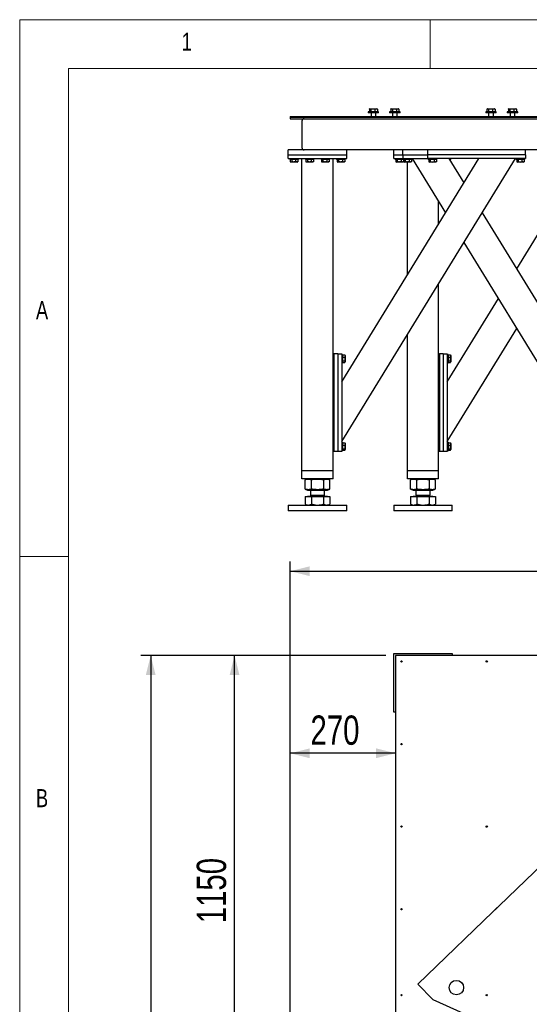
# Model space of a CAD drawing. Header units: millimetres. Extents: x 5 to 589, y 5 to 415.
# Tile 45 of 126: x 5 to 57, y 314 to 415. Entities that reach past the tile are written whole.
import ezdxf

# ---------------------------------------------------------------- set-up
doc = ezdxf.new("R2010")
doc.units = ezdxf.units.MM
doc.layers.add('COTES', color=1, linetype='Continuous')
doc.layers.add('NOTES', color=6, linetype='Continuous')
doc.layers.add('TRAIT-FORT', color=4, linetype='Continuous', lineweight=25)
doc.styles.add('SLDTEXTSTYLE0', font='TXT', dxfattribs={"width": 0.75})
doc.dimstyles.new('SLDDIMSTYLE0', dxfattribs={"dimtxt": 3, "dimasz": 2, "dimexe": 0, "dimexo": 0.0625, "dimgap": 0.75, "dimtad": 1, "dimdec": 0, "dimlfac": 25, "dimrnd": 1e-09, "dimzin": 12, "dimdsep": 46, "dimtxsty": 'SLDTEXTSTYLE0', "dimsah": 1, "dimcen": 0.09, "dimadec": 0, "dimazin": 3, "dimtfac": 1, "dimtdec": 0, "dimtofl": 0, "dimtmove": 0, "dimatfit": 3, "dimfxl": 1, "dimfrac": 2, "dimtolj": 1, "dimtzin": 12, "dimarcsym": 0})

# ---------------------------------------------------------------- blocks, each defined once
blk = doc.blocks.new('_D')
at = {"layer": 'COTES', "color": 1, "transparency": 16777216}
for p, q in [((42.48, 349.85), (17.41, 349.85)), ((18.41, 349.85), (18.41, 186.65)), ((80.48, 186.65), (17.41, 186.65))]:
    blk.add_line(p, q, dxfattribs=at)
for points in [[(18.41, 349.85), (17.91, 347.85), (18.91, 347.85)], [(18.41, 186.65), (18.91, 188.65), (17.91, 188.65)]]:
    blk.add_solid(points, dxfattribs=at)
at = {"layer": 'COTES', "color": 1, "transparency": 16777216, "insert": (14.54, 263.82), "char_height": 3, "attachment_point": 1, "rotation": 90, "style": 'SLDTEXTSTYLE0'}
blk.add_mtext('4080', dxfattribs=at)
blk = doc.blocks.new('_D_1')
at = {"layer": 'COTES', "color": 1, "transparency": 16777216}
for p, q in [((42.48, 349.85), (25.99, 349.85)), ((26.99, 303.85), (26.99, 349.85)), ((31.68, 303.85), (25.99, 303.85))]:
    blk.add_line(p, q, dxfattribs=at)
for points in [[(26.99, 349.85), (26.49, 347.85), (27.49, 347.85)], [(26.99, 303.85), (27.49, 305.85), (26.49, 305.85)]]:
    blk.add_solid(points, dxfattribs=at)
at = {"layer": 'COTES', "color": 1, "transparency": 16777216, "insert": (23.12, 322.42), "char_height": 3, "attachment_point": 1, "rotation": 90, "style": 'SLDTEXTSTYLE0'}
blk.add_mtext('1150', dxfattribs=at)
blk = doc.blocks.new('_D_5')
at = {"layer": 'COTES', "color": 1, "transparency": 16777216}
for p, q in [((32.68, 304.85), (32.68, 359.49)), ((194.28, 306.05), (194.28, 359.49)), ((32.68, 358.49), (194.28, 358.49))]:
    blk.add_line(p, q, dxfattribs=at)
for points in [[(32.68, 358.49), (34.68, 357.99), (34.68, 358.99)], [(194.28, 358.49), (192.28, 358.99), (192.28, 357.99)]]:
    blk.add_solid(points, dxfattribs=at)
at = {"layer": 'COTES', "color": 1, "transparency": 16777216, "insert": (109.05, 362.36), "char_height": 3, "attachment_point": 1, "style": 'SLDTEXTSTYLE0'}
blk.add_mtext('4040', dxfattribs=at)
blk = doc.blocks.new('_D_6')
at = {"layer": 'COTES', "color": 1, "transparency": 16777216}
for p, q in [((32.68, 304.85), (32.68, 340.84)), ((43.48, 339.84), (32.68, 339.84))]:
    blk.add_line(p, q, dxfattribs=at)
for points in [[(32.68, 339.84), (34.68, 339.34), (34.68, 340.34)], [(43.48, 339.84), (41.48, 340.34), (41.48, 339.34)]]:
    blk.add_solid(points, dxfattribs=at)
at = {"layer": 'COTES', "color": 1, "transparency": 16777216, "insert": (34.76, 343.71), "char_height": 3, "attachment_point": 1, "style": 'SLDTEXTSTYLE0'}
blk.add_mtext('270', dxfattribs=at)

msp = doc.modelspace()

# ---------------------------------------------------------------- linework, layer by layer
at = {"color": 7, "linetype": 'Continuous', "lineweight": 18}
for p, q in [((589, 415), (5, 415)), ((5, 415), (5, 5)), ((47, 410), (47, 415)), ((584, 410), (10, 410)), ((10, 410), (10, 10)), ((10, 360), (5, 360))]:
    msp.add_line(p, q, dxfattribs=at)
at = {"color": 7, "linetype": 'Continuous'}
for p, q in [((68.195, 337.853), (53.183, 323.356)), ((54.383, 324.515), (45.752, 316.179)), ((45.752, 316.179), (47.28, 314.597)), ((47.28, 314.597), (54.383, 311.434))]:
    msp.add_line(p, q, dxfattribs=at)
msp.add_circle((49.705, 315.828), 0.74, dxfattribs=at)
at = {"layer": 'TRAIT-FORT', "color": 4, "linetype": 'Continuous', "lineweight": 25}
for p, q in [((40.663, 405.569), (40.663, 405.469)), ((41.743, 405.569), (40.663, 405.569)), ((40.791, 405.837), (40.791, 405.569)), ((40.843, 405.869), (40.813, 405.851)), ((40.843, 405.869), (40.872, 405.869)), ((40.872, 405.869), (41.158, 405.869)), ((40.952, 405.837), (40.952, 405.569)), ((41.158, 405.869), (41.49, 405.869)), ((41.365, 405.837), (41.365, 405.569)), ((41.49, 405.869), (41.563, 405.869)), ((41.594, 405.851), (41.563, 405.869)), ((41.616, 405.837), (41.616, 405.569)), ((41.743, 405.469), (41.743, 405.569)), ((42.856, 405.569), (42.856, 405.469)), ((43.936, 405.569), (42.856, 405.569)), ((42.983, 405.837), (42.983, 405.569)), ((43.036, 405.869), (43.005, 405.851)), ((43.036, 405.869), (43.064, 405.869)), ((43.064, 405.869), (43.351, 405.869)), ((43.145, 405.837), (43.145, 405.569)), ((43.351, 405.869), (43.683, 405.869)), ((43.557, 405.837), (43.557, 405.569)), ((43.683, 405.869), (43.756, 405.869)), ((43.787, 405.851), (43.756, 405.869)), ((43.808, 405.837), (43.808, 405.569)), ((43.936, 405.469), (43.936, 405.569)), ((52.703, 405.569), (52.703, 405.469)), ((53.783, 405.569), (52.703, 405.569)), ((52.83, 405.837), (52.83, 405.569)), ((52.883, 405.869), (52.852, 405.851)), ((52.883, 405.869), (52.911, 405.869)), ((52.911, 405.869), (53.198, 405.869)), ((52.992, 405.837), (52.992, 405.569)), ((53.198, 405.869), (53.53, 405.869)), ((53.404, 405.837), (53.404, 405.569)), ((53.53, 405.869), (53.603, 405.869)), ((53.633, 405.851), (53.603, 405.869)), ((53.655, 405.837), (53.655, 405.569)), ((53.783, 405.469), (53.783, 405.569)), ((54.895, 405.569), (54.895, 405.469)), ((55.975, 405.569), (54.895, 405.569)), ((55.023, 405.837), (55.023, 405.569)), ((55.075, 405.869), (55.045, 405.851)), ((55.075, 405.869), (55.103, 405.869)), ((55.103, 405.869), (55.39, 405.869)), ((55.184, 405.837), (55.184, 405.569)), ((55.39, 405.869), (55.722, 405.869)), ((55.596, 405.837), (55.596, 405.569)), ((55.722, 405.869), (55.795, 405.869)), ((55.826, 405.851), (55.795, 405.869)), ((55.848, 405.837), (55.848, 405.569)), ((55.975, 405.469), (55.975, 405.569)), ((32.683, 405.069), (32.683, 405.009)), ((32.683, 405.069), (81.483, 405.069)), ((32.683, 405.009), (81.483, 405.009)), ((32.683, 405.009), (32.683, 404.849)), ((32.683, 404.849), (81.483, 404.849)), ((33.883, 404.609), (33.883, 401.889)), ((41.743, 405.469), (40.663, 405.469)), ((40.963, 405.469), (40.963, 405.069)), ((41.443, 405.069), (41.443, 405.469)), ((43.936, 405.469), (42.856, 405.469)), ((43.156, 405.469), (43.156, 405.069)), ((43.636, 405.069), (43.636, 405.469)), ((53.783, 405.469), (52.703, 405.469)), ((53.003, 405.469), (53.003, 405.069)), ((53.483, 405.069), (53.483, 405.469)), ((55.975, 405.469), (54.895, 405.469)), ((55.195, 405.469), (55.195, 405.069)), ((55.675, 405.069), (55.675, 405.469)), ((32.483, 401.169), (32.483, 401.649)), ((38.483, 401.649), (32.483, 401.649)), ((32.911, 401.689), (32.883, 401.661)), ((32.883, 401.661), (32.883, 401.649)), ((33.283, 401.661), (32.883, 401.661)), ((32.911, 401.689), (33.255, 401.689)), ((33.283, 401.661), (33.255, 401.689)), ((33.283, 401.649), (33.283, 401.661)), ((34.511, 401.689), (34.483, 401.661)), ((34.483, 401.661), (34.483, 401.649)), ((34.883, 401.661), (34.483, 401.661)), ((34.511, 401.689), (34.855, 401.689)), ((34.883, 401.661), (34.855, 401.689)), ((34.883, 401.649), (34.883, 401.661)), ((36.111, 401.689), (36.083, 401.661)), ((36.083, 401.661), (36.083, 401.649)), ((36.483, 401.661), (36.083, 401.661)), ((36.111, 401.689), (36.455, 401.689)), ((36.483, 401.661), (36.455, 401.689)), ((36.483, 401.649), (36.483, 401.661)), ((37.711, 401.689), (37.683, 401.661)), ((37.683, 401.661), (37.683, 401.649)), ((38.083, 401.661), (37.683, 401.661)), ((37.711, 401.689), (38.055, 401.689)), ((38.083, 401.661), (38.055, 401.689)), ((38.083, 401.649), (38.083, 401.661)), ((46.763, 401.649), (38.483, 401.649)), ((38.483, 401.169), (38.483, 401.649)), ((43.283, 401.169), (43.283, 401.649)), ((44.203, 401.169), (44.203, 401.649)), ((46.763, 401.169), (46.763, 401.649)), ((56.763, 401.649), (46.763, 401.649)), ((61.403, 401.649), (56.763, 401.649)), ((56.763, 401.169), (56.763, 401.649)), ((32.483, 400.769), (32.483, 401.169)), ((32.483, 401.169), (38.483, 401.169)), ((32.483, 400.769), (38.483, 400.769)), ((32.643, 400.769), (32.643, 400.689)), ((33.523, 400.689), (32.643, 400.689)), ((32.693, 400.689), (32.693, 400.449)), ((32.846, 400.689), (32.846, 400.449)), ((33.236, 400.689), (33.236, 400.449)), ((33.472, 400.689), (33.472, 400.449)), ((33.523, 400.689), (33.523, 400.769)), ((33.883, 368.769), (33.883, 400.769)), ((34.243, 400.769), (34.243, 400.689)), ((35.123, 400.689), (34.243, 400.689)), ((34.293, 400.689), (34.293, 400.449)), ((34.446, 400.689), (34.446, 400.449)), ((34.836, 400.689), (34.836, 400.449)), ((35.072, 400.689), (35.072, 400.449)), ((35.123, 400.689), (35.123, 400.769)), ((35.843, 400.769), (35.843, 400.689)), ((36.723, 400.689), (35.843, 400.689)), ((35.893, 400.689), (35.893, 400.449)), ((36.046, 400.689), (36.046, 400.449)), ((36.436, 400.689), (36.436, 400.449)), ((36.672, 400.689), (36.672, 400.449)), ((36.723, 400.689), (36.723, 400.769)), ((37.083, 380.769), (37.083, 400.769)), ((37.443, 400.769), (37.443, 400.689)), ((38.323, 400.689), (37.443, 400.689)), ((37.493, 400.689), (37.493, 400.449)), ((37.646, 400.689), (37.646, 400.449)), ((37.963, 377.886), (52.008, 400.769)), ((37.963, 371.769), (55.763, 400.769)), ((38.036, 400.689), (38.036, 400.449)), ((38.272, 400.689), (38.272, 400.449)), ((38.323, 400.689), (38.323, 400.769)), ((38.483, 400.769), (38.483, 401.169)), ((43.283, 400.769), (43.283, 401.169)), ((43.283, 401.169), (44.203, 401.169)), ((43.283, 400.769), (44.203, 400.769)), ((43.443, 400.769), (43.443, 400.689)), ((44.263, 400.689), (43.443, 400.689)), ((43.493, 400.689), (43.493, 400.449)), ((43.646, 400.689), (43.646, 400.449)), ((44.036, 400.689), (44.036, 400.449)), ((44.203, 401.169), (44.203, 400.769)), ((44.203, 401.169), (46.763, 401.169)), ((44.203, 400.769), (46.763, 400.769)), ((44.263, 400.769), (44.263, 400.689)), ((45.143, 400.689), (44.263, 400.689)), ((44.272, 400.689), (44.272, 400.449)), ((44.313, 400.689), (44.313, 400.449)), ((44.466, 400.689), (44.466, 400.449)), ((44.856, 400.689), (44.856, 400.449)), ((45.092, 400.689), (45.092, 400.449)), ((45.143, 400.689), (45.143, 400.769)), ((48.605, 395.225), (45.203, 400.769)), ((46.763, 400.769), (46.763, 401.169)), ((56.763, 401.169), (46.763, 401.169)), ((56.763, 400.769), (46.763, 400.769)), ((46.823, 400.769), (46.823, 400.689)), ((47.433, 400.689), (46.823, 400.689)), ((46.873, 400.689), (46.873, 400.449)), ((47.026, 400.689), (47.026, 400.449)), ((47.416, 400.689), (47.416, 400.449)), ((47.703, 400.689), (47.433, 400.689)), ((47.652, 400.689), (47.652, 400.449)), ((47.703, 400.689), (47.703, 400.769)), ((50.483, 398.284), (48.957, 400.769)), ((49.123, 400.689), (49.007, 400.689)), ((49.072, 400.689), (49.072, 400.582)), ((49.123, 400.689), (49.123, 400.769)), ((55.823, 400.769), (55.823, 400.689)), ((56.433, 400.689), (55.823, 400.689)), ((55.873, 400.689), (55.873, 400.449)), ((56.026, 400.689), (56.026, 400.449)), ((56.416, 400.689), (56.416, 400.449)), ((56.703, 400.689), (56.433, 400.689)), ((56.652, 400.689), (56.652, 400.449)), ((56.703, 400.689), (56.703, 400.769)), ((56.763, 401.169), (56.763, 400.769)), ((32.713, 400.436), (32.76, 400.409)), ((33.406, 400.409), (32.76, 400.409)), ((33.406, 400.409), (33.453, 400.436)), ((33.472, 400.449), (33.452, 400.437)), ((34.313, 400.436), (34.36, 400.409)), ((35.006, 400.409), (34.36, 400.409)), ((35.006, 400.409), (35.053, 400.436)), ((35.072, 400.449), (35.052, 400.437)), ((35.913, 400.436), (35.96, 400.409)), ((36.606, 400.409), (35.96, 400.409)), ((36.606, 400.409), (36.653, 400.436)), ((36.672, 400.449), (36.652, 400.437)), ((37.513, 400.436), (37.56, 400.409)), ((38.206, 400.409), (37.56, 400.409)), ((38.206, 400.409), (38.253, 400.436)), ((38.272, 400.449), (38.252, 400.437)), ((43.513, 400.436), (43.56, 400.409)), ((44.206, 400.409), (43.56, 400.409)), ((44.206, 400.409), (44.253, 400.436)), ((44.272, 400.449), (44.252, 400.437)), ((44.333, 400.436), (44.38, 400.409)), ((45.026, 400.409), (44.38, 400.409)), ((44.683, 388.835), (44.683, 400.409)), ((45.026, 400.409), (45.073, 400.436)), ((45.092, 400.449), (45.072, 400.437)), ((46.893, 400.436), (46.94, 400.409)), ((47.223, 400.409), (46.94, 400.409)), ((47.586, 400.409), (47.223, 400.409)), ((47.586, 400.409), (47.633, 400.436)), ((47.652, 400.449), (47.632, 400.437)), ((55.883, 389.486), (62.605, 400.439)), ((55.893, 400.436), (55.94, 400.409)), ((56.223, 400.409), (55.94, 400.409)), ((56.586, 400.409), (56.223, 400.409)), ((56.586, 400.409), (56.633, 400.436)), ((56.652, 400.449), (56.632, 400.437)), ((47.883, 394.048), (47.883, 396.403)), ((63.003, 377.886), (52.36, 395.225)), ((63.003, 371.769), (50.483, 392.167)), ((47.883, 380.769), (47.883, 387.931)), ((48.763, 377.886), (54.005, 386.428)), ((48.763, 371.769), (55.883, 383.369)), ((44.683, 368.769), (44.683, 382.717)), ((37.083, 370.769), (37.083, 380.769)), ((37.083, 380.769), (37.163, 380.769)), ((37.163, 380.769), (37.163, 370.769)), ((37.563, 380.769), (37.163, 380.769)), ((37.563, 380.769), (37.563, 370.769)), ((37.563, 380.769), (37.963, 380.769)), ((37.963, 380.769), (37.963, 370.769)), ((38.043, 380.709), (37.963, 380.709)), ((38.043, 380.709), (38.043, 380.439)), ((38.043, 380.659), (38.283, 380.659)), ((38.043, 380.439), (38.043, 379.829)), ((38.043, 380.422), (38.283, 380.422)), ((38.283, 380.659), (38.294, 380.638)), ((38.323, 380.592), (38.296, 380.639)), ((38.323, 380.592), (38.323, 380.229)), ((47.883, 370.769), (47.883, 380.769)), ((47.883, 380.769), (47.963, 380.769)), ((47.963, 380.769), (47.963, 370.769)), ((48.363, 380.769), (47.963, 380.769)), ((48.363, 380.769), (48.763, 380.769)), ((48.363, 380.769), (48.363, 370.769)), ((48.763, 380.769), (48.763, 370.769)), ((48.843, 380.709), (48.763, 380.709)), ((48.843, 380.709), (48.843, 380.439)), ((48.843, 380.659), (49.083, 380.659)), ((48.843, 380.439), (48.843, 379.829)), ((48.843, 380.422), (49.083, 380.422)), ((49.083, 380.659), (49.094, 380.638)), ((49.123, 380.592), (49.096, 380.639)), ((49.123, 380.592), (49.123, 380.229)), ((37.963, 379.829), (38.043, 379.829)), ((38.043, 380.032), (38.283, 380.032)), ((38.043, 379.879), (38.283, 379.879)), ((38.296, 379.899), (38.323, 379.946)), ((38.323, 380.229), (38.323, 379.946)), ((48.763, 379.829), (48.843, 379.829)), ((48.843, 380.032), (49.083, 380.032)), ((48.843, 379.879), (49.083, 379.879)), ((49.096, 379.899), (49.123, 379.946)), ((49.123, 380.229), (49.123, 379.946)), ((38.043, 371.709), (37.963, 371.709)), ((38.043, 371.709), (38.043, 371.439)), ((38.043, 371.659), (38.283, 371.659)), ((38.043, 371.439), (38.043, 370.829)), ((38.043, 371.422), (38.283, 371.422)), ((38.283, 371.659), (38.294, 371.638)), ((38.323, 371.592), (38.296, 371.639)), ((38.323, 371.592), (38.323, 371.229)), ((48.843, 371.709), (48.763, 371.709)), ((48.843, 371.709), (48.843, 371.439)), ((48.843, 371.659), (49.083, 371.659)), ((48.843, 371.439), (48.843, 370.829)), ((48.843, 371.422), (49.083, 371.422)), ((49.083, 371.659), (49.094, 371.638)), ((49.123, 371.592), (49.096, 371.639)), ((49.123, 371.592), (49.123, 371.229)), ((37.083, 368.769), (37.083, 370.769)), ((37.163, 370.769), (37.083, 370.769)), ((37.563, 370.769), (37.163, 370.769)), ((37.963, 370.769), (37.563, 370.769)), ((37.963, 370.829), (38.043, 370.829)), ((38.043, 371.032), (38.283, 371.032)), ((38.043, 370.879), (38.283, 370.879)), ((38.296, 370.899), (38.323, 370.946)), ((38.323, 371.229), (38.323, 370.946)), ((47.883, 368.769), (47.883, 370.769)), ((47.963, 370.769), (47.883, 370.769)), ((48.363, 370.769), (47.963, 370.769)), ((48.763, 370.769), (48.363, 370.769)), ((48.763, 370.829), (48.843, 370.829)), ((48.843, 371.032), (49.083, 371.032)), ((48.843, 370.879), (49.083, 370.879)), ((49.096, 370.899), (49.123, 370.946)), ((49.123, 371.229), (49.123, 370.946)), ((34.203, 368.769), (33.883, 368.769)), ((33.883, 367.969), (33.883, 368.769)), ((36.763, 368.769), (34.203, 368.769)), ((37.083, 368.769), (36.763, 368.769)), ((37.083, 367.969), (37.083, 368.769)), ((45.003, 368.769), (44.683, 368.769)), ((44.683, 367.969), (44.683, 368.769)), ((47.563, 368.769), (45.003, 368.769)), ((47.883, 368.769), (47.563, 368.769)), ((47.883, 367.969), (47.883, 368.769)), ((34.203, 367.969), (33.883, 367.969)), ((36.763, 367.969), (34.203, 367.969)), ((34.222, 367.867), (34.213, 367.864)), ((34.213, 366.915), (34.213, 367.864)), ((34.474, 367.969), (34.221, 367.867)), ((34.861, 366.915), (34.861, 367.864)), ((36.131, 366.915), (36.131, 367.864)), ((36.744, 367.867), (36.492, 367.969)), ((36.753, 366.915), (36.753, 367.864)), ((37.083, 367.969), (36.763, 367.969)), ((45.003, 367.969), (44.683, 367.969)), ((47.563, 367.969), (45.003, 367.969)), ((45.022, 367.867), (45.013, 367.864)), ((45.013, 366.915), (45.013, 367.864)), ((45.274, 367.969), (45.021, 367.867)), ((45.661, 366.915), (45.661, 367.864)), ((46.931, 366.915), (46.931, 367.864)), ((47.544, 367.867), (47.292, 367.969)), ((47.553, 366.915), (47.553, 367.864)), ((47.883, 367.969), (47.563, 367.969)), ((34.213, 366.915), (34.222, 366.911)), ((34.221, 366.911), (34.474, 366.809)), ((34.474, 366.809), (34.989, 366.809)), ((34.763, 366.809), (34.763, 366.296)), ((34.849, 366.296), (34.763, 366.209)), ((34.763, 366.296), (36.203, 366.296)), ((34.763, 366.209), (36.203, 366.209)), ((34.989, 366.809), (36.492, 366.809)), ((36.203, 366.209), (36.116, 366.296)), ((36.203, 366.296), (36.203, 366.809)), ((36.492, 366.809), (36.744, 366.911)), ((45.013, 366.915), (45.022, 366.911)), ((45.021, 366.911), (45.274, 366.809)), ((45.274, 366.809), (45.789, 366.809)), ((45.563, 366.809), (45.563, 366.296)), ((45.649, 366.296), (45.563, 366.209)), ((45.563, 366.296), (47.003, 366.296)), ((45.563, 366.209), (47.003, 366.209)), ((45.789, 366.809), (47.292, 366.809)), ((47.003, 366.209), (46.916, 366.296)), ((47.003, 366.296), (47.003, 366.809)), ((47.292, 366.809), (47.544, 366.911)), ((32.523, 365.269), (32.483, 365.229)), ((32.483, 365.229), (32.483, 364.669)), ((38.483, 365.229), (32.483, 365.229)), ((32.523, 365.269), (38.443, 365.269)), ((34.213, 366.161), (34.213, 365.367)), ((34.213, 366.161), (34.861, 366.161)), ((34.221, 365.363), (34.213, 365.367)), ((34.221, 365.363), (34.383, 365.269)), ((34.461, 366.169), (34.461, 366.161)), ((34.461, 366.169), (36.505, 366.169)), ((34.861, 366.161), (34.861, 365.367)), ((34.861, 366.161), (36.131, 366.161)), ((36.131, 365.367), (36.131, 366.161)), ((36.131, 366.161), (36.753, 366.161)), ((36.505, 366.161), (36.505, 366.169)), ((36.583, 365.269), (36.745, 365.363)), ((36.753, 366.161), (36.753, 365.367)), ((38.483, 365.229), (38.443, 365.269)), ((38.483, 364.669), (38.483, 365.229)), ((43.323, 365.269), (43.283, 365.229)), ((43.283, 365.229), (43.283, 364.669)), ((49.283, 365.229), (43.283, 365.229)), ((43.323, 365.269), (49.243, 365.269)), ((45.013, 366.161), (45.013, 365.367)), ((45.013, 366.161), (45.661, 366.161)), ((45.021, 365.363), (45.013, 365.367)), ((45.021, 365.363), (45.183, 365.269)), ((45.261, 366.169), (45.261, 366.161)), ((45.261, 366.169), (47.305, 366.169)), ((45.661, 366.161), (46.931, 366.161)), ((45.661, 366.161), (45.661, 365.367)), ((46.931, 365.367), (46.931, 366.161)), ((46.931, 366.161), (47.553, 366.161)), ((47.305, 366.161), (47.305, 366.169)), ((47.383, 365.269), (47.545, 365.363)), ((47.553, 366.161), (47.553, 365.367)), ((49.283, 365.229), (49.243, 365.269)), ((49.283, 364.669), (49.283, 365.229)), ((38.209, 364.669), (32.483, 364.669)), ((38.483, 364.669), (38.209, 364.669)), ((49.009, 364.669), (43.283, 364.669)), ((49.283, 364.669), (49.009, 364.669)), ((43.283, 350.055), (49.283, 350.055)), ((43.283, 344.055), (43.283, 350.055)), ((43.483, 349.855), (43.483, 297.855)), ((131.883, 349.855), (43.483, 349.855)), ((49.283, 350.055), (49.283, 349.855)), ((43.483, 344.055), (43.283, 344.055))]:
    msp.add_line(p, q, dxfattribs=at)
for centre, radius in [((44.083, 349.255), 0.068), ((52.803, 349.255), 0.068), ((44.083, 340.788), 0.068), ((44.083, 332.322), 0.068), ((52.803, 332.322), 0.068), ((44.083, 323.855), 0.068), ((49.705, 315.828), 0.74), ((44.083, 315.055), 0.068), ((52.803, 315.055), 0.068)]:
    msp.add_circle(centre, radius, dxfattribs=at)
for centre, radius, start, end in [((34.123, 404.609), 0.24, 90, 180), ((34.123, 401.889), 0.24, 180, 270), ((34.723, 366.209), 0.04, 270, 0), ((36.243, 366.209), 0.04, 180, 270), ((45.523, 366.209), 0.04, 270, 0), ((47.043, 366.209), 0.04, 180, 270)]:
    msp.add_arc(centre, radius, start, end, dxfattribs=at)
for points, knots in [([(40.791, 405.837), (40.797, 405.842), (40.81, 405.851), (40.83, 405.861), (40.851, 405.868), (40.865, 405.869), (40.872, 405.869)], [0, 0, 0, 0, 0.2472686, 0.4953626, 0.746874, 1, 1, 1, 1]), ([(40.872, 405.869), (40.873, 405.869), (40.882, 405.869), (40.896, 405.866), (40.921, 405.858), (40.94, 405.845), (40.952, 405.837)], [0, 0, 0, 0, 0.0700685, 0.2998677, 0.5309287, 1, 1, 1, 1]), ([(40.952, 405.837), (40.965, 405.841), (40.992, 405.848), (41.032, 405.857), (41.074, 405.864), (41.116, 405.868), (41.144, 405.869), (41.158, 405.869)], [0, 0, 0, 0, 0.19473307, 0.39438654, 0.59458983, 0.79685711, 1, 1, 1, 1]), ([(41.158, 405.869), (41.174, 405.869), (41.202, 405.868), (41.245, 405.863), (41.285, 405.857), (41.325, 405.848), (41.351, 405.841), (41.365, 405.837)], [0, 0, 0, 0, 0.2190861, 0.4128361, 0.6072728, 0.8034231, 1, 1, 1, 1]), ([(41.365, 405.837), (41.375, 405.842), (41.395, 405.851), (41.426, 405.861), (41.458, 405.868), (41.479, 405.869), (41.49, 405.869)], [0, 0, 0, 0, 0.2472686, 0.4953626, 0.746874, 1, 1, 1, 1]), ([(41.49, 405.869), (41.493, 405.869), (41.506, 405.869), (41.528, 405.866), (41.568, 405.858), (41.596, 405.845), (41.616, 405.837)], [0, 0, 0, 0, 0.0700685, 0.2998677, 0.5309287, 1, 1, 1, 1]), ([(41.594, 405.851), (41.595, 405.851), (41.602, 405.847), (41.61, 405.842), (41.616, 405.837)], [0, 0, 0, 0, 0.1482636, 1, 1, 1, 1]), ([(42.983, 405.837), (42.99, 405.842), (43.003, 405.851), (43.023, 405.861), (43.043, 405.868), (43.057, 405.869), (43.064, 405.869)], [0, 0, 0, 0, 0.2472686, 0.4953626, 0.746874, 1, 1, 1, 1]), ([(43.064, 405.869), (43.066, 405.869), (43.074, 405.869), (43.089, 405.866), (43.114, 405.858), (43.132, 405.845), (43.145, 405.837)], [0, 0, 0, 0, 0.0700685, 0.2998677, 0.5309287, 1, 1, 1, 1]), ([(43.145, 405.837), (43.158, 405.841), (43.184, 405.848), (43.225, 405.857), (43.266, 405.864), (43.308, 405.868), (43.337, 405.869), (43.351, 405.869)], [0, 0, 0, 0, 0.1947331, 0.3943865, 0.5945898, 0.7968571, 1, 1, 1, 1]), ([(43.351, 405.869), (43.366, 405.869), (43.395, 405.868), (43.437, 405.863), (43.477, 405.857), (43.517, 405.848), (43.544, 405.841), (43.557, 405.837)], [0, 0, 0, 0, 0.21908612, 0.41283615, 0.60727282, 0.8034231, 1, 1, 1, 1]), ([(43.557, 405.837), (43.567, 405.842), (43.588, 405.851), (43.619, 405.861), (43.65, 405.868), (43.672, 405.869), (43.683, 405.869)], [0, 0, 0, 0, 0.2472686, 0.4953626, 0.746874, 1, 1, 1, 1]), ([(43.683, 405.869), (43.686, 405.869), (43.698, 405.869), (43.721, 405.866), (43.76, 405.858), (43.789, 405.845), (43.808, 405.837)], [0, 0, 0, 0, 0.07006848, 0.29986767, 0.53092872, 1, 1, 1, 1]), ([(43.786, 405.851), (43.788, 405.851), (43.795, 405.847), (43.802, 405.842), (43.808, 405.837)], [0, 0, 0, 0, 0.1482636, 1, 1, 1, 1]), ([(52.83, 405.837), (52.837, 405.842), (52.85, 405.851), (52.87, 405.861), (52.89, 405.868), (52.904, 405.869), (52.911, 405.869)], [0, 0, 0, 0, 0.2472686, 0.4953626, 0.746874, 1, 1, 1, 1]), ([(52.911, 405.869), (52.913, 405.869), (52.921, 405.869), (52.935, 405.866), (52.961, 405.858), (52.979, 405.845), (52.992, 405.837)], [0, 0, 0, 0, 0.0700685, 0.2998677, 0.5309287, 1, 1, 1, 1]), ([(52.992, 405.837), (53.005, 405.841), (53.031, 405.848), (53.072, 405.857), (53.113, 405.864), (53.155, 405.868), (53.184, 405.869), (53.198, 405.869)], [0, 0, 0, 0, 0.1947331, 0.3943865, 0.5945898, 0.7968571, 1, 1, 1, 1]), ([(53.198, 405.869), (53.213, 405.869), (53.242, 405.868), (53.284, 405.863), (53.324, 405.857), (53.364, 405.848), (53.391, 405.841), (53.404, 405.837)], [0, 0, 0, 0, 0.2190861, 0.4128361, 0.6072728, 0.8034231, 1, 1, 1, 1]), ([(53.404, 405.837), (53.414, 405.842), (53.434, 405.851), (53.466, 405.861), (53.497, 405.868), (53.519, 405.869), (53.53, 405.869)], [0, 0, 0, 0, 0.2472686, 0.4953626, 0.746874, 1, 1, 1, 1]), ([(53.53, 405.869), (53.533, 405.869), (53.545, 405.869), (53.568, 405.866), (53.607, 405.858), (53.636, 405.845), (53.655, 405.837)], [0, 0, 0, 0, 0.07006848, 0.29986767, 0.53092872, 1, 1, 1, 1]), ([(53.633, 405.851), (53.634, 405.851), (53.642, 405.847), (53.649, 405.842), (53.655, 405.837)], [0, 0, 0, 0, 0.1482636, 1, 1, 1, 1]), ([(55.023, 405.837), (55.029, 405.842), (55.042, 405.851), (55.062, 405.861), (55.083, 405.868), (55.097, 405.869), (55.103, 405.869)], [0, 0, 0, 0, 0.2472686, 0.4953626, 0.746874, 1, 1, 1, 1]), ([(55.103, 405.869), (55.105, 405.869), (55.114, 405.869), (55.128, 405.866), (55.153, 405.858), (55.172, 405.845), (55.184, 405.837)], [0, 0, 0, 0, 0.0700685, 0.2998677, 0.5309287, 1, 1, 1, 1]), ([(55.184, 405.837), (55.197, 405.841), (55.224, 405.848), (55.264, 405.857), (55.306, 405.864), (55.348, 405.868), (55.376, 405.869), (55.39, 405.869)], [0, 0, 0, 0, 0.1947331, 0.3943865, 0.5945898, 0.7968571, 1, 1, 1, 1]), ([(55.39, 405.869), (55.406, 405.869), (55.434, 405.868), (55.477, 405.863), (55.517, 405.857), (55.557, 405.848), (55.583, 405.841), (55.596, 405.837)], [0, 0, 0, 0, 0.2190861, 0.4128361, 0.6072728, 0.8034231, 1, 1, 1, 1]), ([(55.596, 405.837), (55.607, 405.842), (55.627, 405.851), (55.658, 405.861), (55.69, 405.868), (55.711, 405.869), (55.722, 405.869)], [0, 0, 0, 0, 0.2472686, 0.4953626, 0.746874, 1, 1, 1, 1]), ([(55.722, 405.869), (55.725, 405.869), (55.738, 405.869), (55.76, 405.866), (55.8, 405.858), (55.828, 405.845), (55.848, 405.837)], [0, 0, 0, 0, 0.07006848, 0.29986767, 0.53092872, 1, 1, 1, 1]), ([(55.826, 405.851), (55.827, 405.851), (55.834, 405.847), (55.842, 405.842), (55.848, 405.837)], [0, 0, 0, 0, 0.1482636, 1, 1, 1, 1]), ([(32.693, 400.449), (32.706, 400.44), (32.733, 400.423), (32.773, 400.416), (32.811, 400.426), (32.834, 400.441), (32.846, 400.449)], [0, 0, 0, 0, 0.2646049, 0.5349477, 0.7653431, 1, 1, 1, 1]), ([(33.236, 400.449), (33.186, 400.437), (33.104, 400.417), (32.985, 400.419), (32.905, 400.433), (32.859, 400.446), (32.846, 400.449)], [0, 0, 0, 0, 0.3855495, 0.6376419, 0.8965462, 1, 1, 1, 1]), ([(33.472, 400.449), (33.452, 400.44), (33.41, 400.423), (33.349, 400.416), (33.29, 400.426), (33.254, 400.441), (33.236, 400.449)], [0, 0, 0, 0, 0.2646049, 0.5349477, 0.7653431, 1, 1, 1, 1]), ([(34.293, 400.449), (34.306, 400.44), (34.333, 400.423), (34.373, 400.416), (34.411, 400.426), (34.434, 400.441), (34.446, 400.449)], [0, 0, 0, 0, 0.2646049, 0.5349477, 0.7653431, 1, 1, 1, 1]), ([(34.836, 400.449), (34.786, 400.437), (34.704, 400.417), (34.585, 400.419), (34.505, 400.433), (34.459, 400.446), (34.446, 400.449)], [0, 0, 0, 0, 0.3855495, 0.6376419, 0.8965462, 1, 1, 1, 1]), ([(35.072, 400.449), (35.052, 400.44), (35.01, 400.423), (34.949, 400.416), (34.89, 400.426), (34.854, 400.441), (34.836, 400.449)], [0, 0, 0, 0, 0.2646049, 0.5349477, 0.7653431, 1, 1, 1, 1]), ([(35.893, 400.449), (35.906, 400.44), (35.933, 400.423), (35.973, 400.416), (36.011, 400.426), (36.034, 400.441), (36.046, 400.449)], [0, 0, 0, 0, 0.2646049, 0.5349477, 0.7653431, 1, 1, 1, 1]), ([(36.436, 400.449), (36.386, 400.437), (36.304, 400.417), (36.185, 400.419), (36.105, 400.433), (36.059, 400.446), (36.046, 400.449)], [0, 0, 0, 0, 0.3855495, 0.6376419, 0.8965462, 1, 1, 1, 1]), ([(36.672, 400.449), (36.652, 400.44), (36.61, 400.423), (36.549, 400.416), (36.49, 400.426), (36.454, 400.441), (36.436, 400.449)], [0, 0, 0, 0, 0.2646049, 0.5349477, 0.7653431, 1, 1, 1, 1]), ([(37.493, 400.449), (37.506, 400.44), (37.533, 400.423), (37.573, 400.416), (37.611, 400.426), (37.634, 400.441), (37.646, 400.449)], [0, 0, 0, 0, 0.2646049, 0.5349477, 0.7653431, 1, 1, 1, 1]), ([(38.036, 400.449), (37.986, 400.437), (37.904, 400.417), (37.785, 400.419), (37.705, 400.433), (37.659, 400.446), (37.646, 400.449)], [0, 0, 0, 0, 0.38554949, 0.63764185, 0.89654625, 1, 1, 1, 1]), ([(38.272, 400.449), (38.252, 400.44), (38.21, 400.423), (38.149, 400.416), (38.09, 400.426), (38.054, 400.441), (38.036, 400.449)], [0, 0, 0, 0, 0.2646049, 0.5349477, 0.7653431, 1, 1, 1, 1]), ([(43.493, 400.449), (43.506, 400.44), (43.533, 400.423), (43.573, 400.416), (43.611, 400.426), (43.634, 400.441), (43.646, 400.449)], [0, 0, 0, 0, 0.2646049, 0.5349477, 0.7653431, 1, 1, 1, 1]), ([(44.036, 400.449), (43.986, 400.437), (43.904, 400.417), (43.785, 400.419), (43.705, 400.433), (43.659, 400.446), (43.646, 400.449)], [0, 0, 0, 0, 0.3855495, 0.6376419, 0.8965462, 1, 1, 1, 1]), ([(44.272, 400.449), (44.252, 400.44), (44.21, 400.423), (44.149, 400.416), (44.09, 400.426), (44.054, 400.441), (44.036, 400.449)], [0, 0, 0, 0, 0.2646049, 0.5349477, 0.7653431, 1, 1, 1, 1]), ([(44.313, 400.449), (44.326, 400.44), (44.353, 400.423), (44.393, 400.416), (44.431, 400.426), (44.454, 400.441), (44.466, 400.449)], [0, 0, 0, 0, 0.2646049, 0.5349477, 0.7653431, 1, 1, 1, 1]), ([(44.856, 400.449), (44.806, 400.437), (44.724, 400.417), (44.605, 400.419), (44.525, 400.433), (44.479, 400.446), (44.466, 400.449)], [0, 0, 0, 0, 0.3855495, 0.6376419, 0.8965462, 1, 1, 1, 1]), ([(45.092, 400.449), (45.072, 400.44), (45.03, 400.423), (44.969, 400.416), (44.91, 400.426), (44.874, 400.441), (44.856, 400.449)], [0, 0, 0, 0, 0.2646049, 0.5349477, 0.7653431, 1, 1, 1, 1]), ([(46.873, 400.449), (46.886, 400.44), (46.913, 400.423), (46.953, 400.416), (46.991, 400.426), (47.014, 400.441), (47.026, 400.449)], [0, 0, 0, 0, 0.2646049, 0.5349477, 0.7653431, 1, 1, 1, 1]), ([(47.026, 400.449), (47.076, 400.437), (47.158, 400.417), (47.276, 400.419), (47.356, 400.433), (47.402, 400.446), (47.416, 400.449)], [0, 0, 0, 0, 0.38554949, 0.63764185, 0.89654625, 1, 1, 1, 1]), ([(47.652, 400.449), (47.632, 400.44), (47.59, 400.423), (47.529, 400.416), (47.47, 400.426), (47.434, 400.441), (47.416, 400.449)], [0, 0, 0, 0, 0.26460494, 0.53494775, 0.76534312, 1, 1, 1, 1]), ([(55.873, 400.449), (55.886, 400.44), (55.913, 400.423), (55.953, 400.416), (55.991, 400.426), (56.014, 400.441), (56.026, 400.449)], [0, 0, 0, 0, 0.2646049, 0.5349477, 0.7653431, 1, 1, 1, 1]), ([(56.026, 400.449), (56.076, 400.437), (56.158, 400.417), (56.276, 400.419), (56.356, 400.433), (56.402, 400.446), (56.416, 400.449)], [0, 0, 0, 0, 0.3855495, 0.6376419, 0.8965462, 1, 1, 1, 1]), ([(56.652, 400.449), (56.632, 400.44), (56.59, 400.423), (56.529, 400.416), (56.47, 400.426), (56.434, 400.441), (56.416, 400.449)], [0, 0, 0, 0, 0.2646049, 0.5349477, 0.7653431, 1, 1, 1, 1]), ([(38.283, 380.659), (38.291, 380.638), (38.309, 380.597), (38.316, 380.535), (38.306, 380.476), (38.29, 380.44), (38.283, 380.422)], [0, 0, 0, 0, 0.2646049, 0.5349477, 0.7653431, 1, 1, 1, 1]), ([(38.283, 380.032), (38.295, 380.082), (38.315, 380.164), (38.313, 380.283), (38.299, 380.363), (38.286, 380.409), (38.283, 380.422)], [0, 0, 0, 0, 0.3855495, 0.6376419, 0.8965462, 1, 1, 1, 1]), ([(49.083, 380.659), (49.091, 380.638), (49.109, 380.597), (49.116, 380.535), (49.106, 380.476), (49.09, 380.44), (49.083, 380.422)], [0, 0, 0, 0, 0.2646049, 0.5349477, 0.7653431, 1, 1, 1, 1]), ([(49.083, 380.032), (49.095, 380.082), (49.115, 380.164), (49.113, 380.283), (49.099, 380.363), (49.086, 380.409), (49.083, 380.422)], [0, 0, 0, 0, 0.3855495, 0.6376419, 0.8965462, 1, 1, 1, 1]), ([(38.283, 379.879), (38.291, 379.893), (38.309, 379.92), (38.316, 379.959), (38.306, 379.997), (38.29, 380.021), (38.283, 380.032)], [0, 0, 0, 0, 0.26460494, 0.53494775, 0.76534313, 1, 1, 1, 1]), ([(49.083, 379.879), (49.091, 379.893), (49.109, 379.92), (49.116, 379.959), (49.106, 379.997), (49.09, 380.021), (49.083, 380.032)], [0, 0, 0, 0, 0.2646049, 0.5349477, 0.7653431, 1, 1, 1, 1]), ([(38.283, 371.659), (38.291, 371.638), (38.309, 371.597), (38.316, 371.535), (38.306, 371.476), (38.29, 371.44), (38.283, 371.422)], [0, 0, 0, 0, 0.2646049, 0.5349477, 0.7653431, 1, 1, 1, 1]), ([(38.283, 371.032), (38.295, 371.082), (38.315, 371.164), (38.313, 371.283), (38.299, 371.363), (38.286, 371.409), (38.283, 371.422)], [0, 0, 0, 0, 0.3855495, 0.6376419, 0.8965462, 1, 1, 1, 1]), ([(49.083, 371.659), (49.091, 371.638), (49.109, 371.597), (49.116, 371.535), (49.106, 371.476), (49.09, 371.44), (49.083, 371.422)], [0, 0, 0, 0, 0.2646049, 0.5349477, 0.7653431, 1, 1, 1, 1]), ([(49.083, 371.032), (49.095, 371.082), (49.115, 371.164), (49.113, 371.283), (49.099, 371.363), (49.086, 371.409), (49.083, 371.422)], [0, 0, 0, 0, 0.3855495, 0.6376419, 0.8965462, 1, 1, 1, 1]), ([(38.283, 370.879), (38.291, 370.893), (38.309, 370.92), (38.316, 370.959), (38.306, 370.997), (38.29, 371.021), (38.283, 371.032)], [0, 0, 0, 0, 0.2646049, 0.5349477, 0.7653431, 1, 1, 1, 1]), ([(49.083, 370.879), (49.091, 370.893), (49.109, 370.92), (49.116, 370.959), (49.106, 370.997), (49.09, 371.021), (49.083, 371.032)], [0, 0, 0, 0, 0.26460494, 0.53494775, 0.76534313, 1, 1, 1, 1]), ([(34.213, 367.864), (34.256, 367.879), (34.338, 367.909), (34.458, 367.931), (34.565, 367.934), (34.665, 367.923), (34.761, 367.901), (34.827, 367.876), (34.861, 367.864)], [0, 0, 0, 0, 0.2020684, 0.3826998, 0.5553146, 0.6929917, 0.8388942, 1, 1, 1, 1]), ([(34.861, 367.864), (34.946, 367.879), (35.106, 367.909), (35.342, 367.931), (35.552, 367.934), (35.746, 367.923), (35.935, 367.901), (36.064, 367.876), (36.131, 367.864)], [0, 0, 0, 0, 0.2020684, 0.3826998, 0.5553146, 0.6929917, 0.8388942, 1, 1, 1, 1]), ([(36.131, 367.864), (36.173, 367.879), (36.251, 367.909), (36.367, 367.931), (36.469, 367.934), (36.564, 367.923), (36.654, 367.901), (36.713, 367.879), (36.743, 367.867)], [0, 0, 0, 0, 0.2052791, 0.3887807, 0.5641381, 0.7040028, 0.8522236, 1, 1, 1, 1]), ([(45.013, 367.864), (45.056, 367.879), (45.138, 367.909), (45.258, 367.931), (45.365, 367.934), (45.465, 367.923), (45.561, 367.901), (45.627, 367.876), (45.661, 367.864)], [0, 0, 0, 0, 0.2020684, 0.3826998, 0.5553146, 0.6929917, 0.8388942, 1, 1, 1, 1]), ([(45.661, 367.864), (45.746, 367.879), (45.906, 367.909), (46.142, 367.931), (46.352, 367.934), (46.546, 367.923), (46.735, 367.901), (46.864, 367.876), (46.931, 367.864)], [0, 0, 0, 0, 0.2020684, 0.3826998, 0.5553146, 0.6929917, 0.8388942, 1, 1, 1, 1]), ([(46.931, 367.864), (46.973, 367.879), (47.051, 367.909), (47.167, 367.931), (47.269, 367.934), (47.364, 367.923), (47.454, 367.901), (47.513, 367.879), (47.543, 367.867)], [0, 0, 0, 0, 0.2052791, 0.3887807, 0.5641381, 0.7040028, 0.8522236, 1, 1, 1, 1]), ([(34.861, 366.915), (34.818, 366.899), (34.736, 366.869), (34.615, 366.847), (34.508, 366.844), (34.409, 366.855), (34.313, 366.878), (34.247, 366.902), (34.213, 366.915)], [0, 0, 0, 0, 0.2020684, 0.3826998, 0.5553146, 0.6929917, 0.8388942, 1, 1, 1, 1]), ([(36.131, 366.915), (36.046, 366.899), (35.886, 366.869), (35.65, 366.847), (35.44, 366.844), (35.246, 366.855), (35.057, 366.878), (34.929, 366.902), (34.861, 366.915)], [0, 0, 0, 0, 0.2020684, 0.3826998, 0.5553146, 0.6929917, 0.8388942, 1, 1, 1, 1]), ([(36.743, 366.911), (36.705, 366.897), (36.629, 366.868), (36.517, 366.847), (36.415, 366.844), (36.319, 366.855), (36.227, 366.878), (36.164, 366.902), (36.131, 366.915)], [0, 0, 0, 0, 0.1894093, 0.3729065, 0.5482597, 0.688121, 0.8363383, 1, 1, 1, 1]), ([(45.661, 366.915), (45.618, 366.899), (45.536, 366.869), (45.415, 366.847), (45.308, 366.844), (45.209, 366.855), (45.113, 366.878), (45.047, 366.902), (45.013, 366.915)], [0, 0, 0, 0, 0.2020684, 0.3826998, 0.5553146, 0.6929917, 0.8388942, 1, 1, 1, 1]), ([(46.931, 366.915), (46.846, 366.899), (46.686, 366.869), (46.45, 366.847), (46.24, 366.844), (46.046, 366.855), (45.857, 366.878), (45.729, 366.902), (45.661, 366.915)], [0, 0, 0, 0, 0.2020684, 0.3826998, 0.5553146, 0.6929917, 0.8388942, 1, 1, 1, 1]), ([(47.543, 366.911), (47.505, 366.897), (47.429, 366.868), (47.317, 366.847), (47.215, 366.844), (47.119, 366.855), (47.027, 366.878), (46.964, 366.902), (46.931, 366.915)], [0, 0, 0, 0, 0.1894093, 0.3729065, 0.5482597, 0.688121, 0.8363383, 1, 1, 1, 1]), ([(34.213, 365.367), (34.265, 365.341), (34.345, 365.3), (34.454, 365.273), (34.509, 365.27), (34.537, 365.269)], [0, 0, 0, 0, 0.4952513, 0.7468182, 1, 1, 1, 1]), ([(34.537, 365.269), (34.591, 365.274), (34.701, 365.284), (34.807, 365.339), (34.861, 365.367)], [0, 0, 0, 0, 0.4945107, 1, 1, 1, 1]), ([(34.861, 365.367), (34.964, 365.341), (35.12, 365.3), (35.333, 365.273), (35.442, 365.27), (35.496, 365.269)], [0, 0, 0, 0, 0.4952513, 0.7468182, 1, 1, 1, 1]), ([(35.496, 365.269), (35.602, 365.274), (35.818, 365.284), (36.026, 365.339), (36.131, 365.367)], [0, 0, 0, 0, 0.4945107, 1, 1, 1, 1]), ([(36.131, 365.367), (36.182, 365.341), (36.258, 365.3), (36.362, 365.273), (36.415, 365.27), (36.442, 365.269)], [0, 0, 0, 0, 0.4952513, 0.7468182, 1, 1, 1, 1]), ([(36.442, 365.269), (36.494, 365.274), (36.599, 365.284), (36.701, 365.339), (36.753, 365.367)], [0, 0, 0, 0, 0.4945107, 1, 1, 1, 1]), ([(45.013, 365.367), (45.065, 365.341), (45.145, 365.3), (45.254, 365.273), (45.309, 365.27), (45.337, 365.269)], [0, 0, 0, 0, 0.4952513, 0.7468182, 1, 1, 1, 1]), ([(45.337, 365.269), (45.391, 365.274), (45.501, 365.284), (45.607, 365.339), (45.661, 365.367)], [0, 0, 0, 0, 0.4945107, 1, 1, 1, 1]), ([(45.661, 365.367), (45.764, 365.341), (45.92, 365.3), (46.133, 365.273), (46.242, 365.27), (46.296, 365.269)], [0, 0, 0, 0, 0.4952513, 0.7468182, 1, 1, 1, 1]), ([(46.296, 365.269), (46.402, 365.274), (46.618, 365.284), (46.826, 365.339), (46.931, 365.367)], [0, 0, 0, 0, 0.4945107, 1, 1, 1, 1]), ([(46.931, 365.367), (46.982, 365.341), (47.058, 365.3), (47.162, 365.273), (47.215, 365.27), (47.242, 365.269)], [0, 0, 0, 0, 0.4952513, 0.7468182, 1, 1, 1, 1]), ([(47.242, 365.269), (47.294, 365.274), (47.399, 365.284), (47.501, 365.339), (47.553, 365.367)], [0, 0, 0, 0, 0.4945107, 1, 1, 1, 1])]:
    msp.add_open_spline(points, degree=3, knots=knots, dxfattribs=at)

# ---------------------------------------------------------------- texts
at = {"layer": 'NOTES', "color": 211, "char_height": 1.852, "attachment_point": 1, "style": 'SLDTEXTSTYLE0'}
for s, insert in [('1', (21.583, 413.668)), ('A', (6.667, 386.168)), ('B', (6.667, 336.168))]:
    msp.add_mtext(s, dxfattribs=dict(at, insert=insert))

# ---------------------------------------------------------------- dimensions: what is measured, and where the dimension line sits
at = {"layer": 'COTES', "color": 1}
for base, p1, p2, angle, picture, middle in [((194.283, 358.493), (32.683, 303.855), (194.283, 305.055), 0, '_D_5', (113.483, 358.493)), ((18.41, 186.655), (43.483, 349.855), (81.483, 186.655), 90, '_D', (18.41, 268.255)), ((26.989, 349.855), (32.683, 303.855), (43.483, 349.855), 90, '_D_1', (26.989, 326.855))]:
    dim = msp.add_linear_dim(base=base, p1=p1, p2=p2, angle=angle, dimstyle='SLDDIMSTYLE0', dxfattribs=at)
    dim.commit()
    dim.dimension.update_dxf_attribs({"geometry": picture, "text_midpoint": middle, "dimtype": 160})
dim = msp.add_linear_dim(base=(32.683, 339.84), p1=(43.483, 349.855), p2=(32.683, 303.855), dimstyle='SLDDIMSTYLE0', dxfattribs=at)
dim.commit()
dim.dimension.update_dxf_attribs({"geometry": '_D_6', "text_midpoint": (38.083, 339.84), "dimtype": 160})

doc.saveas('drawing.dxf')
